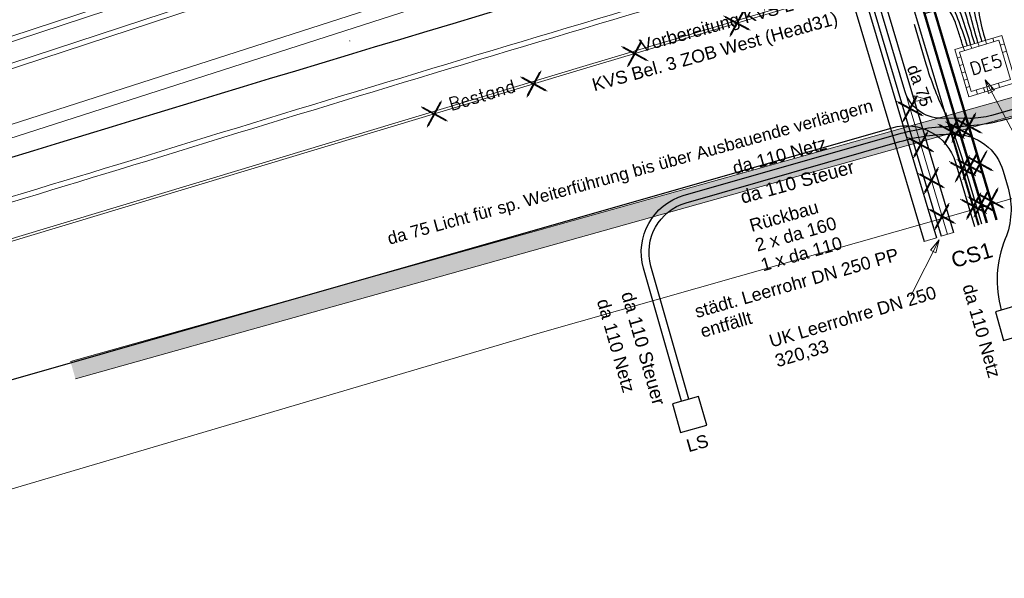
# Model space of a CAD drawing. Header units: metres. Extents: x -502 to 161, y -108 to 174.
# Tile 5 of 256: x -334 to -315, y -71 to -60. Entities that reach past the tile are written whole.
import ezdxf

# ---------------------------------------------------------------- set-up
doc = ezdxf.new("R2010")
doc.units = ezdxf.units.M
doc.header["$LTSCALE"] = 0.1
doc.linetypes.add('237', pattern=[93, 75, -18])
doc.layers.add('BRI31-005.05-5p02-Koordinierung Lageplan 4. BA ZOB West 2022-06-15', color=7, linetype='Continuous')
doc.layers.add('BRI31-005.06-5f07-Koordinierung Lageplan 4. BA ZOB Fernbusbahnh', color=7, linetype='Continuous')
doc.styles.add('Arial', font='arial.ttf')
doc.styles.add('Txt', font='txt_____.ttf')

# ---------------------------------------------------------------- blocks, each defined once
blk = doc.blocks.new('856')
at = {"color": 253, "linetype": 'Continuous', "lineweight": 20, "true_color": 0xadadad, "transparency": 33554687}
for p, q in [((-0.002199, 0.005244), (-0.000949, 0.005244)), ((-0.001574, 0.004931), (-0.001699, 0.005244)), ((0.00121, 0.006036), (0.000609, 0.006036)), ((0.003113, 0.001806), (0.0015, 0.005839))]:
    blk.add_line(p, q, dxfattribs=at)
at = {"color": 253, "linetype": 'Continuous', "lineweight": 20, "true_color": 0xadadad, "transparency": 33554687, "flags": 128}
for points in [[(0.001979, 0.004641), (-0.000324, 0.001806), (-0.003137, 0.001806), (-0.001252, 0.004126)], [(0.001863, 0.004931), (-0.001574, 0.004931), (-0.000324, 0.001806)]]:
    blk.add_lwpolyline(points, dxfattribs=at)
blk.add_lwpolyline([(0.00121, 0.006036, -0.306288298), (0.0015, 0.005839)], format="xyb", dxfattribs=at)
at = {"color": 253, "linetype": 'Continuous', "lineweight": 20, "true_color": 0xadadad, "transparency": 33554687}
for centre in [(-0.003137, 0.001806), (0.003113, 0.001806)]:
    blk.add_circle(centre, 0.00188, dxfattribs=at)
blk = doc.blocks.new('1016')
at = {"color": 7, "linetype": 'Continuous', "lineweight": 9, "transparency": 33554687}
for p, q in [((0.703072, 0.277444), (1.257444, -0.276928)), ((1.257444, 0.277444), (0.703072, -0.276928))]:
    blk.add_line(p, q, dxfattribs=at)
at = {"color": 2, "linetype": 'Continuous', "lineweight": 20, "true_color": 0xffff00, "transparency": 33554687}
for p, q in [((1.212401, 0.25319), (0.727326, -0.231885)), ((0.727326, 0.232401), (1.212401, -0.252674)), ((0.748114, 0.25319), (1.23319, -0.231885)), ((1.23319, 0.232401), (0.748114, -0.252674))]:
    blk.add_line(p, q, dxfattribs=at)
blk = doc.blocks.new('ALG_00093')
at = {"color": 1, "linetype": 'Continuous', "lineweight": 9, "true_color": 0xff0000, "transparency": 33554687, "flags": 128}
blk.add_lwpolyline([(0, 0), (0.3773, 0.09625), (0.3773, -0.09625), (0, 0)], dxfattribs=at)
blk = doc.blocks.new('ALG_00094')
at = {"color": 1, "linetype": 'Continuous', "lineweight": 20, "true_color": 0xff0000, "transparency": 33554687, "flags": 128}
blk.add_lwpolyline([(0, 0), (0.3696, 0.08316), (0.3696, -0.08316), (0, 0)], dxfattribs=at)

msp = doc.modelspace()

# ---------------------------------------------------------------- linework, layer by layer
at = {"layer": 'BRI31-005.05-5p02-Koordinierung Lageplan 4. BA ZOB West 2022-06-15', "color": 114, "linetype": 'Continuous', "lineweight": 35, "true_color": 0x00994c, "transparency": 33554687, "flags": 128}
msp.add_lwpolyline([(-378.939, -69.738, -0.010878), (-329.01, -53.784, 0.109056), (-324.104, -51.073, -0.054453), (-321.795, -49.448, -0.478683), (-316.667, -51.547), (-314.33, -59.394), (-314.33, -59.394, 0.410959), (-312.912, -60.171), (-312.912, -60.171), (-305.311, -58), (-305.311, -58, -0.249835), (-303.563, -58.375), (-303.563, -58.375), (-295.401, -65.263), (-295.401, -65.263, 0.225936), (-292.178, -66.109), (-292.178, -66.109), (-275.174, -62.877)], format="xyb", dxfattribs=at)
at = {"layer": 'BRI31-005.06-5f07-Koordinierung Lageplan 4. BA ZOB Fernbusbahnh', "color": 7, "linetype": 'Continuous', "lineweight": 20, "transparency": 33554687}
for p, q in [((-314.906, -60.88), (-314.927, -60.811)), ((-314.763, -60.837), (-314.783, -60.769)), ((-315.337, -61.011), (-315.358, -60.94)), ((-315.194, -60.967), (-315.215, -60.896)), ((-315.05, -60.924), (-315.071, -60.854)), ((-314.638, -60.904), (-314.557, -60.879)), ((-314.595, -61.047), (-314.514, -61.023)), ((-315.433, -61.301), (-315.36, -61.279)), ((-315.389, -61.444), (-315.317, -61.422)), ((-315.346, -61.588), (-315.273, -61.566)), ((-315.302, -61.731), (-315.23, -61.71)), ((-315.08, -61.859), (-315.105, -61.776)), ((-314.937, -61.816), (-314.962, -61.733)), ((-314.793, -61.773), (-314.818, -61.691)), ((-314.649, -61.73), (-314.674, -61.648))]:
    msp.add_line(p, q, dxfattribs=at)
at = {"layer": 'BRI31-005.06-5f07-Koordinierung Lageplan 4. BA ZOB Fernbusbahnh', "color": 1, "linetype": 'Continuous', "lineweight": 13, "true_color": 0xff0000, "transparency": 33554687}
msp.add_line((-314.932, -61.579), (-313.686, -63.918), dxfattribs=at)
at = {"layer": 'BRI31-005.06-5f07-Koordinierung Lageplan 4. BA ZOB Fernbusbahnh', "color": 255, "linetype": 'Continuous', "lineweight": 9, "transparency": 33554687}
msp.add_line((-315.36, -62.118), (-314.708, -64.307), dxfattribs=at)
at = {"layer": 'BRI31-005.06-5f07-Koordinierung Lageplan 4. BA ZOB Fernbusbahnh', "color": 1, "linetype": 'Continuous', "lineweight": 50, "true_color": 0xff0000, "transparency": 33554687}
msp.add_line((-315.36, -62.118), (-314.708, -64.307), dxfattribs=at)
at = {"layer": 'BRI31-005.06-5f07-Koordinierung Lageplan 4. BA ZOB Fernbusbahnh', "color": 7, "linetype": 'Continuous', "lineweight": 30, "transparency": 33554687, "flags": 128}
for points in [[(-314.732, -66.099), (-314.573, -66.657), (-314.064, -66.511), (-314.223, -65.953), (-314.732, -66.099)], [(-321.029, -67.895), (-320.87, -68.452), (-320.36, -68.307), (-320.519, -67.749), (-321.029, -67.895)]]:
    msp.add_lwpolyline(points, dxfattribs=at)
at = {"layer": 'BRI31-005.06-5f07-Koordinierung Lageplan 4. BA ZOB Fernbusbahnh', "color": 7, "linetype": 'Continuous', "lineweight": 20, "transparency": 33554687}
msp.add_polyline3d([(-315.433, -61.04, 0), (-315.201, -61.805, 0), (-314.435, -61.574, 0), (-314.667, -60.808, 0), (-315.433, -61.04, 0)], dxfattribs=at)

# ---------------------------------------------------------------- block references
at = {"layer": 'BRI31-005.06-5f07-Koordinierung Lageplan 4. BA ZOB Fernbusbahnh', "color": 7, "transparency": 33554687, "rotation": 286.8220802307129}
msp.add_blockref('856', (-327.32, -60.825), dxfattribs=at)
at = {"layer": 'BRI31-005.06-5f07-Koordinierung Lageplan 4. BA ZOB Fernbusbahnh', "color": 7, "transparency": 33554687}
for name, p, xscale, yscale, zscale, rotation in [('1016', (-324.433, -61.873), 0.75, 0.75, 0.75, 16.7568712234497), ('ALG_00093', (-314.932, -61.579), 0.699999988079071, 0.699999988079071, 0.699999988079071, 298.0390319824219), ('1016', (-326.374, -62.458), 0.75, 0.75, 0.75, 16.7568712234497), ('1016', (-315.244, -62.508), 0.75, 0.75, 0.75, 286.5836151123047), ('1016', (-315.027, -63.237), 0.75, 0.75, 0.75, 286.5836151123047), ('1016', (-315.367, -63.338), 0.75, 0.75, 0.75, 286.5836082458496), ('1016', (-315.219, -63.294), 0.75, 0.75, 0.75, 286.5836288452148)]:
    msp.add_blockref(name, p, dxfattribs=dict(at, xscale=xscale, yscale=yscale, zscale=zscale, rotation=rotation))

# ---------------------------------------------------------------- texts
at = {"layer": 'BRI31-005.06-5f07-Koordinierung Lageplan 4. BA ZOB Fernbusbahnh', "color": 7, "transparency": 33554687, "char_height": 0.25, "attachment_point": 1, "line_spacing_factor": 0.25}
for s, insert, rotation, style in [('DE5', (-315.261, -61.259), 16.8401, 'Txt'), ('Bestand', (-325.418, -61.946), 16.6518, 'Txt'), ('LS', (-320.781, -68.597), 15.9194, 'Arial')]:
    msp.add_mtext(s, dxfattribs=dict(at, insert=insert, rotation=rotation, style=style))
at = {"layer": 'BRI31-005.06-5f07-Koordinierung Lageplan 4. BA ZOB Fernbusbahnh', "color": 4, "true_color": 0x00ffff, "transparency": 33554687, "char_height": 0.25, "attachment_point": 1, "rotation": 15.9461, "line_spacing_factor": 0.25, "style": 'Arial'}
for s, insert in [('städt. Leerrohr DN 250 PP', (-320.62, -65.982)), ('entfällt', (-320.511, -66.367))]:
    msp.add_mtext(s, dxfattribs=dict(at, insert=insert))
at = {"layer": 'BRI31-005.06-5f07-Koordinierung Lageplan 4. BA ZOB Fernbusbahnh', "color": 190, "true_color": 0x7f00ff, "transparency": 33554687, "insert": (-315.625, -64.961), "char_height": 0.3, "attachment_point": 1, "rotation": 15.9461, "line_spacing_factor": 0.25, "style": 'Arial'}
msp.add_mtext('CS1', dxfattribs=at)
at = {"layer": 'BRI31-005.06-5f07-Koordinierung Lageplan 4. BA ZOB Fernbusbahnh', "color": 1, "true_color": 0xff0000, "transparency": 33554687, "attachment_point": 1, "line_spacing_factor": 0.25, "style": 'Arial'}
for s, insert, char_height, rotation in [('UK Leerrohre DN 250', (-319.168, -66.559), 0.25, 16.6518), ('da 110 Steuer', (-321.78, -65.678), 0.26, 285.9194), ('320,33', (-319.054, -66.943), 0.25, 16.6518)]:
    msp.add_mtext(s, dxfattribs=dict(at, insert=insert, char_height=char_height, rotation=rotation))
at = {"layer": 'BRI31-005.06-5f07-Koordinierung Lageplan 4. BA ZOB Fernbusbahnh', "color": 32, "true_color": 0xcc6600, "transparency": 33554687, "char_height": 0.25, "attachment_point": 1, "rotation": 285.9194, "line_spacing_factor": 0.25, "style": 'Arial'}
for insert in [(-315.136, -65.532), (-322.263, -65.82)]:
    msp.add_mtext('da 110 Netz', dxfattribs=dict(at, insert=insert))

# ---------------------------------------------------------------- next in the draw order: wipeouts: each hides what was drawn before it
at = {"color": 255, "linetype": 'Continuous', "lineweight": 5, "transparency": 33554687}
msp.add_wipeout([(-315.547, -64.556), (-315.787, -64.628), (-321.78, -44.501), (-321.541, -44.43)], dxfattribs=at).dxf.layer = 'BRI31-005.06-5f07-Koordinierung Lageplan 4. BA ZOB Fernbusbahnh'

# ---------------------------------------------------------------- next in the draw order: linework, layer by layer
at = {"layer": 'BRI31-005.06-5f07-Koordinierung Lageplan 4. BA ZOB Fernbusbahnh', "color": 7, "linetype": 'Continuous', "lineweight": 30, "transparency": 33554687}
for p, q in [((-321.876, -44.53), (-315.883, -64.656)), ((-321.78, -44.501), (-315.787, -64.628)), ((-321.78, -44.501), (-315.787, -64.628)), ((-321.541, -44.43), (-315.547, -64.556)), ((-321.541, -44.43), (-315.547, -64.556)), ((-322.116, -44.601), (-316.122, -64.728))]:
    msp.add_line(p, q, dxfattribs=at)
at = {"layer": 'BRI31-005.06-5f07-Koordinierung Lageplan 4. BA ZOB Fernbusbahnh', "color": 3, "linetype": 'Continuous', "lineweight": 30, "true_color": 0x00ff00, "transparency": 33554687}
for p, q in [((-319.97, -47.953), (-315.72, -62.225)), ((-315.72, -62.225), (-315.068, -64.414))]:
    msp.add_line(p, q, dxfattribs=at)
at = {"layer": 'BRI31-005.06-5f07-Koordinierung Lageplan 4. BA ZOB Fernbusbahnh', "color": 1, "linetype": 'Continuous', "lineweight": 50, "true_color": 0xff0000, "transparency": 33554687}
for p, q in [((-319.804, -47.896), (-315.552, -62.175)), ((-319.614, -47.834), (-315.36, -62.118)), ((-315.552, -62.175), (-314.9, -64.364))]:
    msp.add_line(p, q, dxfattribs=at)
at = {"layer": 'BRI31-005.06-5f07-Koordinierung Lageplan 4. BA ZOB Fernbusbahnh', "color": 250, "linetype": 'Continuous', "lineweight": 20, "true_color": 0x333333, "transparency": 33554687}
for p, q in [((-332.762, -67.067), (-291.135, -55.402)), ((-332.667, -67.404), (-291.067, -55.746))]:
    msp.add_line(p, q, dxfattribs=at)
at = {"layer": 'BRI31-005.06-5f07-Koordinierung Lageplan 4. BA ZOB Fernbusbahnh', "color": 7, "linetype": 'Continuous', "lineweight": 20, "transparency": 33554687}
msp.add_line((-315.476, -61.157), (-315.404, -61.135), dxfattribs=at)
at = {"layer": 'BRI31-005.06-5f07-Koordinierung Lageplan 4. BA ZOB Fernbusbahnh', "color": 255, "linetype": 'Continuous', "lineweight": 9, "transparency": 33554687}
for p, q in [((-316.5, -61.793), (-315.667, -64.592)), ((-315.552, -62.175), (-314.9, -64.364)), ((-315.7, -62.219), (-315.049, -64.408))]:
    msp.add_line(p, q, dxfattribs=at)
at = {"layer": 'BRI31-005.06-5f07-Koordinierung Lageplan 4. BA ZOB Fernbusbahnh', "color": 7, "linetype": 'Continuous', "lineweight": 9, "transparency": 33554687}
for p, q in [((-316.122, -64.728), (-315.883, -64.656)), ((-315.547, -64.556), (-315.787, -64.628))]:
    msp.add_line(p, q, dxfattribs=at)
at = {"layer": 'BRI31-005.06-5f07-Koordinierung Lageplan 4. BA ZOB Fernbusbahnh', "color": 1, "linetype": 'Continuous', "lineweight": 20, "true_color": 0xff0000, "transparency": 33554687}
msp.add_line((-315.825, -64.695), (-316.379, -65.789), dxfattribs=at)
at = {"layer": 'BRI31-005.06-5f07-Koordinierung Lageplan 4. BA ZOB Fernbusbahnh', "color": 3, "linetype": 'Continuous', "lineweight": 30, "true_color": 0x00ff00, "transparency": 33554687, "flags": 128}
msp.add_lwpolyline([(-301.125, -64.437), (-301.707, -62.409), (-301.707, -62.409, 0.148662), (-302.213, -61.628), (-302.213, -61.628), (-304.42, -59.765), (-304.42, -59.765, 0.249835), (-305.34, -59.568), (-305.34, -59.568), (-314.81, -62.274, -0.070927), (-315.229, -62.331), (-315.785, -62.329), (-315.785, -62.329, -0.330401), (-316.5, -61.793), (-316.5, -61.793), (-321.503, -44.994, -0.000859), (-321.504, -44.991, -0.560029), (-320.65, -44.039), (-312.465, -45.543), (-312.465, -45.543, 0.135115), (-309.821, -45.313), (-309.821, -45.313)], format="xyb", dxfattribs=at)
at = {"layer": 'BRI31-005.06-5f07-Koordinierung Lageplan 4. BA ZOB Fernbusbahnh', "color": 7, "linetype": '237', "lineweight": 30, "transparency": 33554687, "flags": 128}
for points in [[(-379.783, -69.5, -0.011028), (-329.152, -53.305), (-329.152, -53.305, 0.10797), (-324.281, -50.627), (-324.281, -50.627), (-324.281, -50.627, -0.106359), (-319.415, -47.932), (-319.415, -47.932)], [(-379.767, -69.547), (-379.767, -69.547, -0.011028), (-329.138, -53.353), (-329.138, -53.353, 0.106856), (-324.263, -50.687), (-324.263, -50.687, -0.105243), (-319.393, -48.003), (-319.393, -48.003)], [(-318.731, -48.547), (-318.731, -48.547, 0.053854), (-318.338, -49.474), (-318.338, -49.474, -0.054972), (-317.947, -50.401), (-315.424, -58.873, -0.038043), (-315.212, -59.852, 0.039165), (-314.998, -60.831)], [(-318.66, -48.524), (-318.66, -48.524, 0.072301), (-318.231, -49.441), (-318.231, -49.441, -0.073427), (-317.803, -50.358), (-315.28, -58.83, -0.057156), (-315.105, -59.821, 0.058281), (-314.927, -60.811)], [(-315.512, -60.463, 0.312261), (-316.426, -59.785)], [(-315.358, -60.94), (-315.358, -60.94, 0.008313), (-315.512, -60.463), (-315.512, -60.463)]]:
    msp.add_lwpolyline(points, format="xyb", dxfattribs=at)
at = {"layer": 'BRI31-005.06-5f07-Koordinierung Lageplan 4. BA ZOB Fernbusbahnh', "color": 7, "linetype": 'Continuous', "lineweight": 30, "transparency": 33554687, "flags": 128}
for points in [[(-319.371, -48.075, 0.106343), (-324.238, -50.771), (-324.238, -50.771, -0.107958), (-329.11, -53.449), (-329.11, -53.449, 0.011028), (-379.734, -69.642)], [(-379.718, -69.689), (-379.718, -69.689, -0.011028), (-329.095, -53.497), (-329.095, -53.497, 0.106845), (-324.22, -50.83, -0.105233), (-319.35, -48.147)], [(-379.669, -69.831), (-379.669, -69.831, -0.011028), (-329.053, -53.64), (-329.053, -53.64, 0.110169), (-324.188, -50.938), (-324.188, -50.938, -0.108555), (-319.328, -48.219), (-319.328, -48.219)], [(-379.653, -69.878, -0.011028), (-329.039, -53.688), (-329.039, -53.688, 0.109056), (-324.17, -50.998), (-324.17, -50.998), (-324.17, -50.998, -0.107443), (-319.306, -48.29), (-319.306, -48.29)], [(-319.019, -48.633), (-319.019, -48.633, -0.020964), (-318.769, -49.602), (-318.769, -49.602), (-318.769, -49.602, 0.019845), (-318.522, -50.572), (-318.522, -50.572), (-315.999, -59.044), (-315.999, -59.044, 0.036893), (-315.643, -59.981), (-315.643, -59.981), (-315.643, -59.981, -0.035768), (-315.285, -60.917), (-315.285, -60.917)], [(-318.947, -48.611, -0.00222), (-318.662, -49.57), (-318.662, -49.57, 0.001103), (-318.378, -50.529), (-318.378, -50.529), (-315.855, -59.001), (-315.855, -59.001, 0.017662), (-315.536, -59.949), (-315.536, -59.949, -0.016544), (-315.215, -60.896)], [(-318.875, -48.59), (-318.875, -48.59, 0.016522), (-318.554, -49.538), (-318.554, -49.538, -0.01764), (-318.235, -50.486), (-315.712, -58.958), (-315.712, -58.958, -0.000561), (-315.427, -59.916), (-315.427, -59.916), (-315.427, -59.916, 0.001683), (-315.141, -60.874), (-315.141, -60.874)], [(-315.071, -60.854), (-315.071, -60.854, -0.020954), (-315.321, -59.885), (-315.321, -59.885), (-315.321, -59.885, 0.019832), (-315.568, -58.915), (-315.568, -58.915), (-318.091, -50.443, 0.036329), (-318.446, -49.505, -0.035209), (-318.804, -48.568)]]:
    msp.add_lwpolyline(points, format="xyb", dxfattribs=at)
at = {"layer": 'BRI31-005.06-5f07-Koordinierung Lageplan 4. BA ZOB Fernbusbahnh', "color": 114, "linetype": 'Continuous', "lineweight": 30, "true_color": 0x00994c, "transparency": 33554687, "flags": 128}
for points in [[(-272.19, -62.157), (-275.202, -62.729), (-292.206, -65.962, -0.225936), (-295.304, -65.149), (-303.467, -58.26, 0.249835), (-305.352, -57.855), (-312.953, -60.027, -0.410959), (-314.186, -59.351), (-316.508, -51.556, 0.47781), (-321.786, -49.386, 0.055166), (-324.137, -51.036), (-324.137, -51.036, -0.109056), (-329.025, -53.736), (-329.025, -53.736), (-329.025, -53.736, 0.010878), (-378.956, -69.691), (-378.956, -69.691)], [(-378.939, -69.738, -0.010878), (-329.01, -53.784, 0.109056), (-324.104, -51.073, -0.054453), (-321.795, -49.448, -0.478683), (-316.667, -51.547), (-314.33, -59.394), (-314.33, -59.394, 0.410959), (-312.912, -60.171), (-312.912, -60.171), (-305.311, -58), (-305.311, -58, -0.249835), (-303.563, -58.375), (-303.563, -58.375), (-295.401, -65.263), (-295.401, -65.263, 0.225936), (-292.178, -66.109), (-292.178, -66.109), (-275.174, -62.877)]]:
    msp.add_lwpolyline(points, format="xyb", dxfattribs=at)
at = {"layer": 'BRI31-005.06-5f07-Koordinierung Lageplan 4. BA ZOB Fernbusbahnh', "color": 150, "linetype": 'Continuous', "lineweight": 13, "true_color": 0x007fff, "transparency": 33554687, "flags": 128}
for points in [[(-376.087, -75.201), (-311.07, -53.864), (-311.257, -53.294), (-376.274, -74.631)], [(-376.074, -75.092), (-311.145, -53.783), (-311.27, -53.403), (-376.199, -74.712)]]:
    msp.add_lwpolyline(points, dxfattribs=at)
at = {"layer": 'BRI31-005.06-5f07-Koordinierung Lageplan 4. BA ZOB Fernbusbahnh', "color": 14, "linetype": 'Continuous', "lineweight": 13, "true_color": 0x990000, "transparency": 33554687, "flags": 128}
msp.add_lwpolyline([(-374.487, -75.744), (-312.334, -55.775), (-312.41, -55.537), (-374.564, -75.506)], dxfattribs=at)
at = {"layer": 'BRI31-005.06-5f07-Koordinierung Lageplan 4. BA ZOB Fernbusbahnh', "color": 7, "linetype": 'Continuous', "lineweight": 9, "transparency": 33554687, "flags": 128}
msp.add_lwpolyline([(-408.321, -90.606), (-408.238, -90.55, -0.438109), (-407.902, -89.137), (-407.902, -89.137, -0.00496), (-390.065, -82.599), (-390.065, -82.599, -0.005654), (-366.84, -74.562, -0.001566), (-348.321, -68.502, -0.004896), (-331.55, -63.246, -0.005302), (-312.755, -57.659), (-312.782, -57.563), (-312.782, -57.563, 0.005302), (-331.58, -63.15), (-331.58, -63.15, 0.004896), (-348.352, -68.407, 0.001566), (-366.871, -74.467), (-366.871, -74.467, 0.005654), (-390.099, -82.505), (-390.099, -82.505, 0.004962), (-407.944, -89.046, 0.440224), (-408.321, -90.606)], format="xyb", dxfattribs=at)
at = {"layer": 'BRI31-005.06-5f07-Koordinierung Lageplan 4. BA ZOB Fernbusbahnh', "color": 190, "linetype": 'Continuous', "lineweight": 30, "true_color": 0x7f00ff, "transparency": 33554687, "flags": 128}
for points in [[(-430.268, -97.734, -0.354375), (-429.652, -96.636), (-429.652, -96.636, -0.010691), (-381.692, -78.745), (-381.692, -78.745, -0.012927), (-316.593, -57.906, -0.404456), (-315.363, -58.553, -0.41981), (-316.054, -59.802), (-316.234, -59.852)], [(-316.114, -60.286), (-315.976, -60.248, -0.233548), (-312.713, -60.87), (-312.713, -60.87, 0.235643), (-311.835, -61.034), (-311.835, -61.034), (-305.212, -59.142), (-305.212, -59.142, -0.249835), (-304.277, -59.342), (-304.277, -59.342), (-300.852, -62.233), (-296.693, -65.743)], [(-314.996, -64.392), (-315.381, -63.101), (-315.381, -63.101, 0.038373), (-315.731, -62.187), (-315.731, -62.187, -0.038371), (-316.081, -61.273), (-316.311, -60.504)], [(-335.151, -67.776), (-316.744, -62.514, -0.410989), (-315.51, -63.19), (-315.14, -64.435)]]:
    msp.add_lwpolyline(points, format="xyb", dxfattribs=at)
at = {"layer": 'BRI31-005.06-5f07-Koordinierung Lageplan 4. BA ZOB Fernbusbahnh', "color": 32, "linetype": 'Continuous', "lineweight": 30, "true_color": 0xcc6600, "transparency": 33554687, "flags": 128}
msp.add_lwpolyline([(-320.851, -67.844), (-321.591, -65.251), (-321.591, -65.251, -0.414071), (-320.801, -63.83), (-320.801, -63.83), (-316.635, -62.639), (-316.635, -62.639, -0.069572), (-315.56, -62.488), (-315.56, -62.488, 0.069549), (-314.485, -62.337), (-305.298, -59.712, -0.24992), (-304.516, -59.88), (-302.309, -61.743, -0.148662), (-301.851, -62.451), (-301.269, -64.478)], format="xyb", dxfattribs=at)
at = {"layer": 'BRI31-005.06-5f07-Koordinierung Lageplan 4. BA ZOB Fernbusbahnh', "color": 255, "linetype": 'Continuous', "lineweight": 9, "transparency": 33554687, "flags": 128}
msp.add_lwpolyline([(-354.979, -71.008), (-354.299, -71.191), (-347.712, -68.82), (-336.346, -65.46), (-322.759, -61.369), (-318.774, -60.177)], dxfattribs=at)
at = {"layer": 'BRI31-005.06-5f07-Koordinierung Lageplan 4. BA ZOB Fernbusbahnh', "color": 190, "linetype": 'Continuous', "lineweight": 13, "true_color": 0x7f00ff, "transparency": 33554687, "flags": 128}
msp.add_lwpolyline([(-354.966, -70.96), (-354.301, -71.139), (-347.727, -68.772), (-336.36, -65.412), (-322.773, -61.321), (-318.788, -60.129)], dxfattribs=at)
at = {"layer": 'BRI31-005.06-5f07-Koordinierung Lageplan 4. BA ZOB Fernbusbahnh', "color": 1, "linetype": 'Continuous', "lineweight": 30, "true_color": 0xff0000, "transparency": 33554687, "flags": 128}
for points in [[(-320.76, -63.974), (-316.594, -62.783, -0.069572), (-315.56, -62.638), (-315.533, -62.638), (-315.533, -62.638, -0.333001), (-314.578, -63.363), (-314.578, -63.363), (-314.485, -63.689), (-314.485, -63.689, -0.168136), (-314.54, -64.681), (-314.54, -64.681), (-314.54, -64.681, 0.168159), (-314.617, -66.066), (-314.617, -66.066)], [(-320.707, -67.803), (-321.446, -65.21, -0.414075), (-320.76, -63.974)]]:
    msp.add_lwpolyline(points, format="xyb", dxfattribs=at)
at = {"layer": 'BRI31-005.06-5f07-Koordinierung Lageplan 4. BA ZOB Fernbusbahnh', "color": 7, "linetype": 'Continuous', "lineweight": 20, "transparency": 33554687}
msp.add_polyline3d([(-315.251, -61.909, 0), (-314.331, -61.635, 0), (-314.605, -60.715, 0), (-315.525, -60.989, 0), (-315.251, -61.909, 0)], dxfattribs=at)
at = {"layer": 'BRI31-005.06-5f07-Koordinierung Lageplan 4. BA ZOB Fernbusbahnh', "color": 92, "linetype": 'Continuous', "lineweight": 20, "true_color": 0x00cc00, "transparency": 33554687}
msp.add_polyline3d([(-312.736, -63.417, 321.896), (-323.65, -66.522, 321.899), (-335.911, -70.137, 321.904), (-337.05, -70.493, 321.922), (-347.991, -73.884, 321.935), (-353.625, -75.692, 321.94), (-362.76, -78.642, 321.927)], dxfattribs=at)
at = {"layer": 'BRI31-005.06-5f07-Koordinierung Lageplan 4. BA ZOB Fernbusbahnh', "color": 2, "linetype": 'Continuous', "true_color": 0xffff00, "transparency": 33554687}
for points in [[(-332.762, -67.067), (-332.667, -67.404), (-291.135, -55.402), (-291.067, -55.746)], [(-282.704, -64.739), (-282.776, -64.552), (-320.923, -73.628), (-320.969, -73.434)]]:
    msp.add_solid(points, dxfattribs=at)

# ---------------------------------------------------------------- next in the draw order: block references
at = {"layer": 'BRI31-005.06-5f07-Koordinierung Lageplan 4. BA ZOB Fernbusbahnh', "color": 7, "transparency": 33554687}
for name, p, xscale, yscale, zscale, rotation in [('1016', (-320.475, -60.686), 0.75, 0.75, 0.75, 16.65178871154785), ('1016', (-322.467, -61.282), 0.75, 0.75, 0.75, 16.65178871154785), ('1016', (-316.605, -61.438), 0.75, 0.75, 0.75, 286.5699783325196), ('ALG_00094', (-316.063, -61.965), 0.699999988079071, 0.699999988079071, 0.699999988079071, 176.0240203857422), ('1016', (-315.802, -61.879), 0.75, 0.75, 0.75, 286.5836082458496), ('1016', (-315.653, -61.835), 0.75, 0.75, 0.75, 286.5836288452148), ('1016', (-315.461, -61.778), 0.75, 0.75, 0.75, 286.5836151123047), ('1016', (-316.397, -62.138), 0.75, 0.75, 0.75, 286.5699783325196), ('1016', (-315.584, -62.609), 0.75, 0.75, 0.75, 286.5836082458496), ('1016', (-315.436, -62.565), 0.75, 0.75, 0.75, 286.5836288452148), ('1016', (-316.189, -62.838), 0.75, 0.75, 0.75, 286.5699783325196), ('1016', (-315.981, -63.537), 0.75, 0.75, 0.75, 286.5699783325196), ('ALG_00094', (-315.825, -64.695), 0.699999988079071, 0.699999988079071, 0.699999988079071, 243.1402130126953)]:
    msp.add_blockref(name, p, dxfattribs=dict(at, xscale=xscale, yscale=yscale, zscale=zscale, rotation=rotation))

# ---------------------------------------------------------------- next in the draw order: texts
at = {"layer": 'BRI31-005.06-5f07-Koordinierung Lageplan 4. BA ZOB Fernbusbahnh', "color": 7, "transparency": 33554687, "insert": (-321.69, -60.801), "char_height": 0.25, "attachment_point": 1, "rotation": 15.4221, "line_spacing_factor": 0.25, "style": 'Arial'}
msp.add_mtext('Vorbereitung KVS LSA 3', dxfattribs=at)
at = {"layer": 'BRI31-005.06-5f07-Koordinierung Lageplan 4. BA ZOB Fernbusbahnh', "color": 190, "true_color": 0x7f00ff, "transparency": 33554687, "attachment_point": 1, "line_spacing_factor": 0.25, "style": 'Arial'}
for s, insert, char_height, rotation in [('KVS Bel. 3 ZOB West (Head31)', (-322.619, -61.564), 0.25, 15.4221), ('da 75', (-316.236, -61.257), 0.24, 290.0994), ('da 75 Licht für sp. Weiterführung bis über Ausbauende verlängern', (-326.61, -64.562), 0.24, 15.4221)]:
    msp.add_mtext(s, dxfattribs=dict(at, insert=insert, char_height=char_height, rotation=rotation))
at = {"layer": 'BRI31-005.06-5f07-Koordinierung Lageplan 4. BA ZOB Fernbusbahnh', "color": 32, "true_color": 0xcc6600, "transparency": 33554687, "insert": (-319.881, -63.184), "char_height": 0.25, "attachment_point": 1, "rotation": 15.4221, "line_spacing_factor": 0.25, "style": 'Arial'}
msp.add_mtext('da 110 Netz', dxfattribs=at)
at = {"layer": 'BRI31-005.06-5f07-Koordinierung Lageplan 4. BA ZOB Fernbusbahnh', "color": 1, "true_color": 0xff0000, "transparency": 33554687, "insert": (-319.729, -63.745), "char_height": 0.26, "attachment_point": 1, "rotation": 15.4221, "line_spacing_factor": 0.25, "style": 'Arial'}
msp.add_mtext('da 110 Steuer', dxfattribs=at)
at = {"layer": 'BRI31-005.06-5f07-Koordinierung Lageplan 4. BA ZOB Fernbusbahnh', "color": 251, "true_color": 0x5b5b5b, "transparency": 33554687, "char_height": 0.25, "attachment_point": 1, "rotation": 15.9461, "line_spacing_factor": 0.25, "style": 'Arial'}
for s, insert in [('Rückbau', (-319.552, -64.305)), ('2 x da 160', (-319.442, -64.689)), ('1 x da 110', (-319.332, -65.074))]:
    msp.add_mtext(s, dxfattribs=dict(at, insert=insert))

doc.saveas('drawing.dxf')
